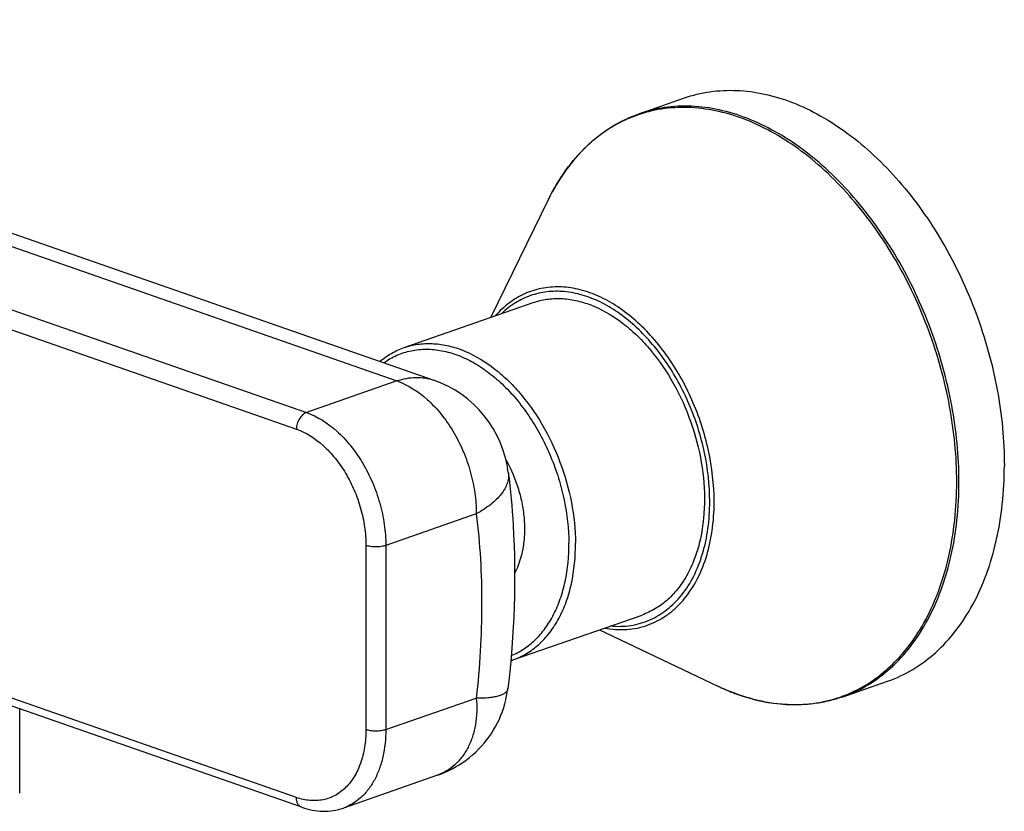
# Model space of a CAD drawing. Header units: millimetres. Extents: x 91 to 624, y 103 to 556.
# Tile 3 of 6: x 209 to 314, y 168 to 252. Entities that reach past the tile are written whole.
import ezdxf

# ---------------------------------------------------------------- set-up
doc = ezdxf.new("R2010")
doc.units = ezdxf.units.MM
doc.header["$LTSCALE"] = 46.255
doc.layers.get('0').update_dxf_attribs({"linetype": 'CONTINUOUS'})

msp = doc.modelspace()

# ---------------------------------------------------------------- linework, layer by layer
at = {"color": 7, "linetype": 'CONTINUOUS'}
for p, q in [((142.74, 252.37), (253.25, 213.85)), ((275.18, 242.32), (280.03, 244.01)), ((259.33, 220.56), (265.49, 233.15)), ((250.07, 217.34), (263.86, 222.14)), ((261.71, 183.96), (275.5, 188.76)), ((239.13, 168.21), (182.63, 187.9)), ((270.96, 187.18), (283.62, 181.15)), ((296.9, 179.99), (301.75, 181.68)), ((261.16, 180.92), (261.16, 180.91)), ((208.98, 169.73), (208.98, 178.72)), ((253.63, 171.64), (243.58, 168.13))]:
    msp.add_line(p, q, dxfattribs=at)
at = {"color": 9, "linetype": 'CONTINUOUS'}
for p, q in [((142.97, 250.83), (249.3, 213.77)), ((144.02, 243.72), (239.63, 210.4)), ((191.98, 224.86), (238.56, 208.62)), ((249.3, 213.77), (239.63, 210.4)), ((253.25, 213.85), (253.25, 213.85)), ((261.21, 203.99), (261.21, 203.99)), ((257.79, 199.56), (248.11, 196.19)), ((245.99, 196.19), (245.99, 176.51)), ((248.11, 196.19), (248.11, 176.51)), ((238.56, 169.25), (191.98, 185.49)), ((296.87, 180.06), (296.88, 180.07)), ((296.87, 180.06), (296.88, 180.07)), ((248.11, 176.51), (257.79, 179.88))]:
    msp.add_line(p, q, dxfattribs=at)
at = {"color": 7, "linetype": 'CONTINUOUS'}
msp.add_lwpolyline([(253.63, 171.64), (253.97, 171.76), (254.38, 171.93), (254.79, 172.12), (255.19, 172.32), (255.58, 172.53), (255.97, 172.76), (256.34, 173), (256.7, 173.26), (257.05, 173.53), (257.39, 173.82), (257.72, 174.11), (258.03, 174.42), (258.33, 174.74), (258.62, 175.07), (258.89, 175.4), (259.16, 175.75), (259.4, 176.11), (259.63, 176.48), (259.85, 176.86), (260.06, 177.25), (260.25, 177.64), (260.42, 178.05), (260.58, 178.45), (260.72, 178.86), (260.84, 179.27), (260.94, 179.68), (261.03, 180.09), (261.1, 180.48), (261.16, 180.91)], dxfattribs=at)
for centre, radius, start, end in [((249.3, 202.52), 12, 7.009, 70.7833), ((259.06, 191.55), 8.05, 287.4193, 289.2168)]:
    msp.add_arc(centre, radius, start, end, dxfattribs=at)
at = {"color": 9, "linetype": 'CONTINUOUS'}
for centre, radius, start, end in [((258.83, 203.69), 2.4, 6.3304, 7.0055), ((293.65, 202.21), 23.33, 244.5214, 245.4275), ((293.48, 201.82), 22.9, 245.4278, 246.5666), ((293.29, 201.4), 22.44, 246.5689, 247.3116), ((293.14, 201.04), 22.05, 247.3112, 248.5659), ((292.98, 200.63), 21.61, 248.5692, 249.1888), ((292.85, 200.29), 21.24, 249.1878, 250.6513), ((292.71, 199.9), 20.83, 250.6559, 251.0785), ((292.6, 199.57), 20.48, 251.0765, 252.8364), ((292.48, 199.18), 20.08, 252.8434, 252.9901)]:
    msp.add_arc(centre, radius, start, end, dxfattribs=at)
at = {"color": 7, "linetype": 'CONTINUOUS'}
for points, knots in [([(280.03, 244.01), (280.91, 244.32), (282.77, 244.77), (285.67, 244.9), (288.65, 244.5), (291.66, 243.58), (294.65, 242.15), (297.57, 240.24), (300.38, 237.89), (303.03, 235.12), (305.49, 232), (307.7, 228.56), (309.64, 224.87), (311.27, 220.98), (312.57, 216.96), (313.82, 211.56), (314.23, 207.43), (314.23, 204.71)], [0, 0, 0, 0, 0.047595, 0.096163, 0.146561, 0.199444, 0.25523, 0.314098, 0.376016, 0.440768, 0.50799, 0.577205, 0.647849, 0.719297, 0.790899, 0.861993, 1, 1, 1, 1]), ([(265.49, 233.15), (266.03, 234.24), (267.24, 236.3), (269.16, 238.53), (270.88, 240), (272.23, 240.95), (273.67, 241.73), (274.67, 242.14), (275.18, 242.32)], [0, 0, 0, 0, 0.266994, 0.519972, 0.642408, 0.762788, 0.881753, 1, 1, 1, 1]), ([(263.86, 222.14), (264.33, 222.31), (265.32, 222.55), (266.87, 222.62), (268.46, 222.41), (270.65, 221.74), (272.77, 220.53), (274.72, 218.9), (276.64, 216.92), (278.74, 213.96), (280.64, 209.95), (281.86, 205.65), (282.17, 202.7), (282.17, 201.24)], [0, 0, 0, 0, 0.047641, 0.096248, 0.146672, 0.199566, 0.313949, 0.375844, 0.440573, 0.576842, 0.718867, 0.86163, 1, 1, 1, 1]), ([(247.49, 215.86), (247.87, 216.18), (248.69, 216.76), (249.6, 217.17), (250.07, 217.34)], [0, 0, 0, 0, 0.503897, 1, 1, 1, 1]), ([(260.98, 205.29), (261.52, 204.31), (262.18, 202.75), (262.72, 200.59), (262.94, 198.96), (262.96, 197.38), (262.76, 195.43), (262.31, 194.04), (261.88, 193.23)], [0, 0, 0, 0, 0.267365, 0.401112, 0.532219, 0.658947, 0.779849, 1, 1, 1, 1]), ([(301.75, 181.68), (302.69, 182.01), (304.52, 182.87), (306.99, 184.72), (309.16, 187.08), (310.97, 189.91), (312.42, 193.16), (313.46, 196.76), (314.09, 200.65), (314.23, 203.34), (314.23, 204.71)], [0, 0, 0, 0, 0.106803, 0.216041, 0.329822, 0.449709, 0.576626, 0.710879, 0.852233, 1, 1, 1, 1]), ([(261.21, 203.99), (261.44, 202.12), (262.13, 194.45), (261.85, 186.7), (261.16, 180.92)], [0, 0, 0, 0, 0.244177, 1, 1, 1, 1]), ([(282.17, 201.24), (282.18, 199.79), (281.99, 197.65), (281.23, 194.98), (280.46, 193.22), (279.49, 191.68), (278.32, 190.4), (276.99, 189.4), (276, 188.94), (275.5, 188.76)], [0, 0, 0, 0, 0.289042, 0.423459, 0.550489, 0.67042, 0.784174, 0.893322, 1, 1, 1, 1]), ([(296.9, 179.99), (296.39, 179.82), (295.35, 179.52), (293.74, 179.24), (292.1, 179.13), (289.83, 179.22), (286.94, 179.77), (284.72, 180.63), (283.62, 181.15)], [0, 0, 0, 0, 0.118247, 0.237212, 0.357592, 0.480028, 0.733006, 1, 1, 1, 1]), ([(239.13, 168.21), (239.5, 168.08), (240.24, 167.88), (241.38, 167.76), (242.5, 167.83), (243.23, 168.01), (243.58, 168.13)], [0, 0, 0, 0, 0.257076, 0.508102, 0.755063, 1, 1, 1, 1])]:
    msp.add_open_spline(points, degree=3, knots=knots, dxfattribs=at)
at = {"color": 9, "linetype": 'CONTINUOUS'}
for points, knots in [([(309.38, 203.02), (309.38, 205.74), (308.97, 209.87), (307.72, 215.27), (306.42, 219.29), (304.79, 223.18), (302.85, 226.87), (300.64, 230.31), (298.19, 233.43), (295.53, 236.2), (292.73, 238.55), (289.8, 240.46), (286.81, 241.89), (283.8, 242.81), (280.82, 243.21), (277.92, 243.08), (276.07, 242.63), (275.18, 242.32)], [0, 0, 0, 0, 0.138008, 0.209101, 0.280703, 0.352151, 0.422795, 0.49201, 0.559232, 0.623984, 0.685902, 0.74477, 0.800556, 0.853439, 0.903837, 0.952405, 1, 1, 1, 1]), ([(275.2, 242.24), (274.7, 242.08), (273.69, 241.68), (272.26, 240.92), (270.9, 239.99), (269.18, 238.53), (267.24, 236.3), (266.03, 234.25), (265.49, 233.15)], [0, 0, 0, 0, 0.117785, 0.23628, 0.356267, 0.478467, 0.731655, 1, 1, 1, 1]), ([(309.14, 202.98), (309.14, 205.68), (308.73, 209.78), (307.5, 215.14), (306.21, 219.14), (304.6, 223), (302.68, 226.68), (300.49, 230.1), (298.06, 233.21), (295.43, 235.97), (292.65, 238.33), (289.75, 240.24), (286.78, 241.69), (283.79, 242.63), (280.83, 243.06), (277.94, 242.96), (276.09, 242.54), (275.2, 242.24)], [0, 0, 0, 0, 0.137848, 0.208858, 0.28038, 0.351763, 0.422358, 0.491548, 0.558773, 0.623555, 0.68553, 0.744479, 0.800358, 0.853335, 0.90381, 0.95242, 1, 1, 1, 1]), ([(283.21, 200.85), (283.21, 202.69), (282.88, 205.48), (281.9, 209.09), (280.89, 211.75), (279.63, 214.26), (278.15, 216.58), (276.48, 218.65), (274.66, 220.43), (273.02, 221.65), (271.68, 222.43), (270.36, 223.07), (268.69, 223.63), (266.68, 223.89), (264.73, 223.73), (262.9, 223.14), (261.23, 222.14), (260.28, 221.24), (259.85, 220.75)], [0, 0, 0, 0, 0.143228, 0.217067, 0.2911, 0.364388, 0.436029, 0.505214, 0.571281, 0.633775, 0.663635, 0.692559, 0.747692, 0.799766, 0.849721, 0.898823, 0.948478, 1, 1, 1, 1]), ([(282.74, 200.9), (282.74, 202.64), (282.44, 205.3), (281.53, 208.73), (280.59, 211.27), (279.42, 213.68), (278.04, 215.91), (276.48, 217.93), (274.78, 219.68), (272.97, 221.12), (271.08, 222.24), (269.15, 223), (267.23, 223.38), (265.35, 223.36), (263.57, 222.95), (261.91, 222.16), (260.95, 221.4), (260.5, 220.97)], [0, 0, 0, 0, 0.142477, 0.215927, 0.28964, 0.362731, 0.434344, 0.503702, 0.570152, 0.63322, 0.692667, 0.748549, 0.801266, 0.851589, 0.90062, 0.949657, 1, 1, 1, 1]), ([(247.92, 215.71), (248.35, 216.03), (249.28, 216.57), (250.82, 217.06), (252.46, 217.22), (254.14, 217.05), (255.85, 216.56), (257.55, 215.75), (259.2, 214.65), (260.78, 213.27), (262.26, 211.65), (264.07, 209.17), (265.54, 206.37), (266.61, 203.38), (267.4, 200.33), (267.67, 197.98), (267.68, 196.43)], [0, 0, 0, 0, 0.048951, 0.09744, 0.146663, 0.197711, 0.25143, 0.308358, 0.368719, 0.432453, 0.499269, 0.568686, 0.712583, 0.785728, 0.858558, 1, 1, 1, 1]), ([(250.07, 217.34), (250.54, 217.5), (251.53, 217.74), (253.08, 217.81), (254.67, 217.6), (256.86, 216.94), (258.98, 215.72), (260.93, 214.1), (262.85, 212.11), (264.95, 209.15), (266.85, 205.14), (268.07, 200.84), (268.38, 197.89), (268.39, 196.44)], [0, 0, 0, 0, 0.047641, 0.096248, 0.146672, 0.199566, 0.313949, 0.375844, 0.440573, 0.576842, 0.718867, 0.86163, 1, 1, 1, 1]), ([(249.3, 213.77), (249.64, 213.89), (250.31, 214.07), (251.32, 214.18), (252.31, 214.12), (252.95, 213.96), (253.25, 213.85)], [0, 0, 0, 0, 0.26374, 0.516127, 0.760249, 1, 1, 1, 1]), ([(249.3, 213.77), (250.5, 213.35), (251.9, 212.43), (253.32, 211.05), (254.28, 209.95), (255.36, 208.39), (256.41, 206.32), (257.19, 204.11), (257.67, 201.85), (257.79, 200.32), (257.79, 199.56)], [0, 0, 0, 0, 0.218091, 0.278328, 0.340462, 0.469371, 0.602574, 0.73732, 0.870718, 1, 1, 1, 1]), ([(239.63, 210.4), (239.48, 210.34), (239.18, 210.15), (238.85, 209.73), (238.62, 209.2), (238.56, 208.81), (238.56, 208.62)], [0, 0, 0, 0, 0.218525, 0.469506, 0.737411, 1, 1, 1, 1]), ([(239.63, 210.4), (240.82, 209.98), (242.23, 209.06), (243.64, 207.68), (244.61, 206.57), (245.68, 205.02), (246.73, 202.95), (247.51, 200.74), (248, 198.47), (248.11, 196.94), (248.11, 196.19)], [0, 0, 0, 0, 0.218092, 0.278328, 0.340462, 0.469371, 0.602574, 0.73732, 0.870718, 1, 1, 1, 1]), ([(238.56, 208.62), (239.61, 208.26), (240.84, 207.45), (242.08, 206.24), (242.92, 205.28), (243.86, 203.91), (244.78, 202.11), (245.46, 200.17), (245.89, 198.19), (245.99, 196.85), (245.99, 196.19)], [0, 0, 0, 0, 0.218091, 0.278328, 0.340462, 0.469371, 0.602574, 0.737321, 0.870719, 1, 1, 1, 1]), ([(261.22, 203.96), (261.24, 203.77), (261.23, 203.39), (261.1, 202.81), (260.83, 202.23), (260.44, 201.66), (259.94, 201.1), (259.08, 200.35), (258.33, 199.86), (257.79, 199.56)], [0, 0, 0, 0, 0.095112, 0.194344, 0.300995, 0.417459, 0.545214, 0.68496, 1, 1, 1, 1]), ([(296.88, 180.07), (297.8, 180.4), (299.6, 181.28), (302.03, 183.13), (304.16, 185.49), (305.94, 188.31), (307.36, 191.53), (308.39, 195.1), (309, 198.96), (309.14, 201.62), (309.14, 202.98)], [0, 0, 0, 0, 0.106752, 0.216048, 0.329936, 0.449921, 0.57689, 0.711128, 0.852391, 1, 1, 1, 1]), ([(296.9, 179.99), (297.84, 180.32), (299.67, 181.18), (302.14, 183.02), (304.31, 185.39), (306.12, 188.22), (307.57, 191.47), (308.61, 195.07), (309.24, 198.96), (309.38, 201.65), (309.38, 203.02)], [0, 0, 0, 0, 0.106803, 0.216041, 0.329822, 0.449709, 0.576626, 0.710879, 0.852233, 1, 1, 1, 1]), ([(271.48, 187.36), (271.88, 187.29), (272.66, 187.19), (273.84, 187.19), (274.98, 187.34), (276.08, 187.65), (277.13, 188.1), (278.12, 188.69), (279.04, 189.42), (280.18, 190.59), (281.4, 192.39), (282.44, 194.92), (283.07, 197.79), (283.21, 199.81), (283.21, 200.85)], [0, 0, 0, 0, 0.058286, 0.115008, 0.170636, 0.225701, 0.280772, 0.336414, 0.393161, 0.451478, 0.57407, 0.706301, 0.848564, 1, 1, 1, 1]), ([(272.14, 187.59), (272.86, 187.52), (274.31, 187.55), (276.38, 188.15), (278.25, 189.29), (279.85, 190.9), (281.12, 192.94), (282.06, 195.35), (282.62, 198.04), (282.74, 199.93), (282.74, 200.9)], [0, 0, 0, 0, 0.11258, 0.222303, 0.333241, 0.449201, 0.572988, 0.706087, 0.848707, 1, 1, 1, 1]), ([(257.79, 199.56), (258.18, 196.37), (258.55, 189.79), (258.16, 183.21), (257.79, 179.88)], [0, 0, 0, 0, 0.489824, 1, 1, 1, 1]), ([(248.11, 196.19), (247.95, 196.14), (247.6, 196.06), (247.05, 196.03), (246.5, 196.06), (246.15, 196.14), (245.99, 196.19)], [0, 0, 0, 0, 0.232386, 0.5, 0.767614, 1, 1, 1, 1]), ([(261.52, 184.43), (261.99, 184.62), (262.91, 185.1), (264.14, 186.09), (265.21, 187.34), (266.11, 188.82), (266.82, 190.5), (267.51, 193.03), (267.69, 195.06), (267.68, 196.43)], [0, 0, 0, 0, 0.106533, 0.215898, 0.330019, 0.450283, 0.577479, 0.711823, 1, 1, 1, 1]), ([(261.71, 183.96), (262.21, 184.13), (263.2, 184.6), (264.53, 185.6), (265.7, 186.88), (266.67, 188.41), (267.45, 190.18), (268.2, 192.84), (268.4, 194.98), (268.39, 196.44)], [0, 0, 0, 0, 0.106678, 0.215826, 0.32958, 0.449511, 0.576541, 0.710958, 1, 1, 1, 1]), ([(261.16, 180.91), (261.15, 180.87), (261.13, 180.79), (261.08, 180.67), (261, 180.56), (260.89, 180.46), (260.76, 180.36), (260.6, 180.27), (260.42, 180.19), (260.21, 180.12), (259.99, 180.05), (259.73, 180), (259.46, 179.96), (259.05, 179.9), (258.49, 179.87), (258.03, 179.87), (257.79, 179.88)], [0, 0, 0, 0, 0.033813, 0.067953, 0.103946, 0.143481, 0.187036, 0.234813, 0.287476, 0.345445, 0.408656, 0.47716, 0.551166, 0.630645, 0.805289, 1, 1, 1, 1]), ([(286.6, 179.99), (287.48, 179.72), (289.23, 179.31), (291.87, 179.11), (294.44, 179.34), (296.08, 179.78), (296.87, 180.06)], [0, 0, 0, 0, 0.262318, 0.514335, 0.759017, 1, 1, 1, 1]), ([(257.79, 179.88), (257.83, 179.4), (257.87, 178.45), (257.73, 177.07), (257.42, 175.79), (256.94, 174.62), (256.31, 173.6), (255.54, 172.74), (254.64, 172.07), (253.97, 171.76), (253.63, 171.64)], [0, 0, 0, 0, 0.145523, 0.284918, 0.417777, 0.543964, 0.664039, 0.778987, 0.890316, 1, 1, 1, 1]), ([(245.99, 176.51), (245.99, 175.88), (245.9, 174.67), (245.49, 172.96), (244.81, 171.48), (244.02, 170.47), (243.29, 169.84), (242.7, 169.46), (242.07, 169.18), (241.41, 169), (240.72, 168.91), (239.75, 168.93), (239.03, 169.09), (238.56, 169.25)], [0, 0, 0, 0, 0.15147, 0.292847, 0.423288, 0.543618, 0.600917, 0.656888, 0.712147, 0.76736, 0.823196, 0.880281, 1, 1, 1, 1]), ([(248.11, 176.51), (248.11, 175.53), (247.97, 174.09), (247.45, 172.31), (246.93, 171.13), (246.27, 170.1), (245.48, 169.24), (244.58, 168.57), (243.92, 168.25), (243.58, 168.13)], [0, 0, 0, 0, 0.288803, 0.423117, 0.55009, 0.67003, 0.783863, 0.893149, 1, 1, 1, 1]), ([(248.11, 176.51), (247.95, 176.45), (247.6, 176.38), (247.05, 176.34), (246.5, 176.38), (246.15, 176.45), (245.99, 176.51)], [0, 0, 0, 0, 0.232386, 0.5, 0.767614, 1, 1, 1, 1]), ([(239.13, 168.21), (239.05, 168.24), (238.88, 168.34), (238.7, 168.58), (238.59, 168.9), (238.56, 169.13), (238.56, 169.25)], [0, 0, 0, 0, 0.215605, 0.449119, 0.710461, 1, 1, 1, 1])]:
    msp.add_open_spline(points, degree=3, knots=knots, dxfattribs=at)

doc.saveas('drawing.dxf')
